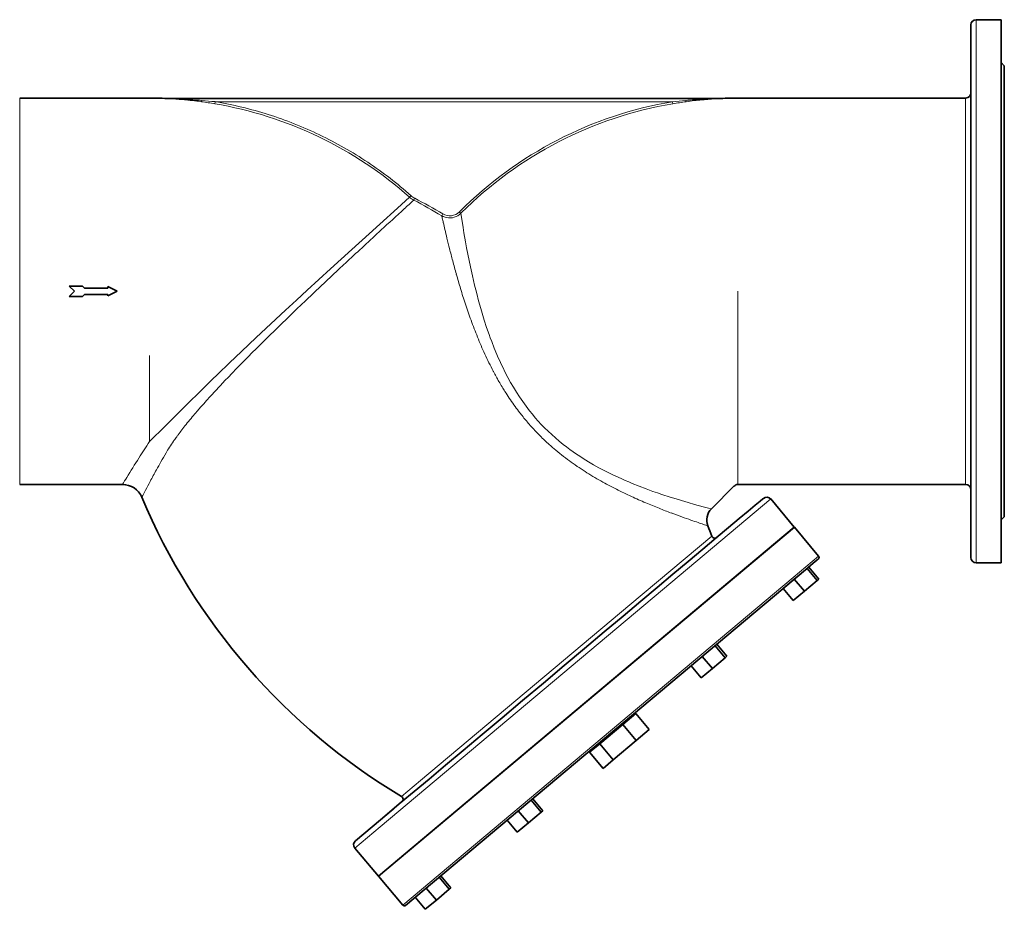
# Model space of a CAD drawing. Extents: x 4513 to 5188, y 399 to 994.
# Tile 3 of 7: x 4676 to 4865, y 579 to 750. Entities that reach past the tile are written whole.
import ezdxf

# ---------------------------------------------------------------- set-up
doc = ezdxf.new("R2010")
doc.units = 0

msp = doc.modelspace()

# ---------------------------------------------------------------- linework, layer by layer
at = {"color": 7, "lineweight": 13}
for p, q in [((4859.62, 697.68), (4859.62, 749.68)), ((4676.42, 697.68), (4676.42, 734.68)), ((4801.45, 733.98), (4713.85, 733.98)), ((4857.62, 734.68), (4857.62, 697.68)), ((4676.42, 660.68), (4676.42, 697.68)), ((4814, 660.68), (4814, 697.68)), ((4857.62, 697.68), (4857.62, 660.68)), ((4859.62, 645.68), (4859.62, 697.68)), ((4701.3, 668.88), (4701.3, 685.37)), ((4820.29, 657.9), (4799.55, 640.5)), ((4793.3, 637.6), (4809.02, 650.79)), ((4829.46, 646.97), (4824.58, 642.88)), ((4749.79, 580.12), (4824.58, 642.88)), ((4799.55, 640.5), (4745.5, 595.14)), ((4753.21, 603.96), (4793.3, 637.6)), ((4753.21, 603.96), (4749.58, 600.91)), ((4740.62, 591.05), (4745.5, 595.14))]:
    msp.add_line(p, q, dxfattribs=at)
at = {"color": 7, "lineweight": 35}
for p, q in [((4859.62, 749.68), (4864.42, 749.68)), ((4864.42, 749.68), (4864.42, 697.68)), ((4858.62, 748.68), (4858.62, 646.68)), ((4865.02, 697.68), (4865.02, 740.88)), ((4676.42, 734.68), (4701.3, 734.68)), ((4711.3, 734.58), (4804, 734.58)), ((4814, 734.68), (4857.62, 734.68)), ((4693.29, 698.28), (4688.85, 698.28)), ((4693.29, 697.08), (4688.85, 697.08)), ((4864.42, 697.68), (4864.42, 645.68)), ((4865.02, 654.48), (4865.02, 697.68)), ((4676.42, 660.68), (4696.12, 660.68)), ((4808.91, 656.01), (4813.29, 660.39)), ((4814, 660.68), (4857.62, 660.68)), ((4824.79, 652.53), (4820.29, 657.9)), ((4745.16, 585.64), (4824.83, 652.49)), ((4750, 589.78), (4824.79, 652.53)), ((4824.83, 652.49), (4829.46, 646.97)), ((4859.62, 645.68), (4864.42, 645.68)), ((4824.57, 642.35), (4750.35, 580.07)), ((4795.39, 638.31), (4798.54, 640.95)), ((4791.99, 635.46), (4795.39, 638.31)), ((4788.39, 632.43), (4791.99, 635.46)), ((4784.61, 629.26), (4788.39, 632.43)), ((4780.7, 625.99), (4784.61, 629.26)), ((4776.73, 622.65), (4780.7, 625.99)), ((4772.74, 619.31), (4776.73, 622.65)), ((4768.81, 616.01), (4772.74, 619.31)), ((4765, 612.81), (4768.81, 616.01)), ((4791.95, 614.72), (4787.54, 611.02)), ((4761.36, 609.76), (4765, 612.81)), ((4790.11, 607.96), (4794.52, 611.66)), ((4757.96, 606.9), (4761.36, 609.76)), ((4754.83, 604.27), (4757.96, 606.9)), ((4740.74, 592.45), (4745.53, 596.47)), ((4745.12, 585.68), (4740.62, 591.05)), ((4750, 589.78), (4745.12, 585.68)), ((4745.16, 585.64), (4749.79, 580.12))]:
    msp.add_line(p, q, dxfattribs=at)
at = {"color": 7, "lineweight": 35, "ltscale": 0.106066}
for p, q in [((4865.02, 740.88), (4864.42, 741.48)), ((4865.02, 654.48), (4864.42, 653.88))]:
    msp.add_line(p, q, dxfattribs=at)
at = {"color": 7, "lineweight": 35, "ltscale": 0.003267}
for p, q in [((4704.56, 734.58), (4704.59, 734.58)), ((4810.71, 734.58), (4810.74, 734.58))]:
    msp.add_line(p, q, dxfattribs=at)
at = {"color": 7, "lineweight": 13, "ltscale": 0.003601}
msp.add_line((4704.56, 734.58), (4704.58, 734.58), dxfattribs=at)
at = {"color": 7, "lineweight": 13, "ltscale": 0.006005}
msp.add_line((4704.58, 734.58), (4704.63, 734.58), dxfattribs=at)
at = {"color": 7, "lineweight": 35, "ltscale": 0.103457}
msp.add_line((4704.59, 734.58), (4705.41, 734.58), dxfattribs=at)
at = {"color": 7, "lineweight": 13, "ltscale": 0.012808}
msp.add_line((4704.63, 734.58), (4704.74, 734.58), dxfattribs=at)
at = {"color": 7, "lineweight": 13, "ltscale": 0.026073}
msp.add_line((4704.74, 734.58), (4704.94, 734.57), dxfattribs=at)
at = {"color": 7, "lineweight": 13, "ltscale": 0.052849}
msp.add_line((4704.94, 734.57), (4705.37, 734.56), dxfattribs=at)
at = {"color": 7, "lineweight": 35, "ltscale": 0.104639}
for p, q in [((4705.41, 734.58), (4706.25, 734.58)), ((4809.05, 734.58), (4809.89, 734.58))]:
    msp.add_line(p, q, dxfattribs=at)
at = {"color": 7, "lineweight": 35, "ltscale": 0.209412}
for p, q in [((4706.25, 734.58), (4707.93, 734.58)), ((4807.37, 734.58), (4809.05, 734.58))]:
    msp.add_line(p, q, dxfattribs=at)
at = {"color": 7, "lineweight": 35, "ltscale": 0.210487}
msp.add_line((4707.93, 734.58), (4709.61, 734.58), dxfattribs=at)
at = {"color": 7, "lineweight": 35, "ltscale": 0.211233}
msp.add_line((4709.61, 734.58), (4711.3, 734.58), dxfattribs=at)
at = {"color": 7, "lineweight": 13, "ltscale": 0.049936}
for p, q in [((4713.85, 733.98), (4713.78, 733.59)), ((4801.52, 733.59), (4801.45, 733.98)), ((4760.63, 712.88), (4760.92, 712.6))]:
    msp.add_line(p, q, dxfattribs=at)
at = {"color": 7, "lineweight": 35, "ltscale": 0.211232}
msp.add_line((4804, 734.58), (4805.69, 734.58), dxfattribs=at)
at = {"color": 7, "lineweight": 35, "ltscale": 0.210486}
msp.add_line((4805.69, 734.58), (4807.37, 734.58), dxfattribs=at)
at = {"color": 7, "lineweight": 35, "ltscale": 0.103458}
msp.add_line((4809.89, 734.58), (4810.71, 734.58), dxfattribs=at)
at = {"color": 7, "lineweight": 13, "ltscale": 0.052881}
msp.add_line((4809.93, 734.56), (4810.36, 734.57), dxfattribs=at)
at = {"color": 7, "lineweight": 13, "ltscale": 0.02635}
msp.add_line((4810.36, 734.57), (4810.57, 734.58), dxfattribs=at)
at = {"color": 7, "lineweight": 13, "ltscale": 0.012603}
msp.add_line((4810.57, 734.58), (4810.67, 734.58), dxfattribs=at)
at = {"color": 7, "lineweight": 13, "ltscale": 0.00603}
msp.add_line((4810.67, 734.58), (4810.72, 734.58), dxfattribs=at)
at = {"color": 7, "lineweight": 13, "ltscale": 0.002359}
msp.add_line((4810.72, 734.58), (4810.73, 734.58), dxfattribs=at)
at = {"color": 7, "lineweight": 13, "ltscale": 0.001343}
msp.add_line((4810.73, 734.58), (4810.74, 734.58), dxfattribs=at)
at = {"color": 7, "lineweight": 35, "ltscale": 0.000475}
msp.add_line((4810.74, 734.58), (4810.74, 734.58), dxfattribs=at)
at = {"color": 7, "lineweight": 13, "ltscale": 0.049935}
msp.add_line((4751.12, 715.69), (4751.38, 715.99), dxfattribs=at)
at = {"color": 7, "lineweight": 13, "ltscale": 0.049947}
msp.add_line((4752.1, 715.49), (4751.91, 715.14), dxfattribs=at)
at = {"color": 7, "lineweight": 13, "ltscale": 0.014815}
for p, q in [((4760.63, 712.88), (4760.72, 712.97)), ((4761, 712.68), (4760.92, 712.6))]:
    msp.add_line(p, q, dxfattribs=at)
at = {"color": 7, "lineweight": 13, "ltscale": 0.049952}
msp.add_line((4757.27, 712.14), (4757.47, 712.49), dxfattribs=at)
at = {"color": 7, "lineweight": 13, "ltscale": 0.057561}
msp.add_line((4757.37, 711.69), (4757.27, 712.14), dxfattribs=at)
at = {"color": 7, "lineweight": 13, "ltscale": 0.110104}
msp.add_line((4737.88, 702.2), (4737.24, 701.6), dxfattribs=at)
at = {"color": 7, "lineweight": 35, "ltscale": 0.173553}
for p in [(4685.92, 698.67), (4685.92, 696.7)]:
    msp.add_line(p, (4686.9, 697.68), dxfattribs=at)
at = {"color": 7, "lineweight": 35, "ltscale": 0.318198}
for p, q in [((4688.46, 698.67), (4685.92, 698.67)), ((4688.46, 696.7), (4685.92, 696.7))]:
    msp.add_line(p, q, dxfattribs=at)
at = {"color": 7, "lineweight": 35, "ltscale": 0.067487}
for p, q in [((4688.85, 698.28), (4688.46, 698.67)), ((4688.85, 697.08), (4688.46, 696.7))]:
    msp.add_line(p, q, dxfattribs=at)
at = {"color": 7, "lineweight": 35, "ltscale": 0.0375}
for p, q in [((4693.29, 698.58), (4693.29, 698.28)), ((4693.29, 697.08), (4693.29, 696.78))]:
    msp.add_line(p, q, dxfattribs=at)
at = {"color": 7, "lineweight": 35, "ltscale": 0.251558}
for q in [(4693.29, 698.58), (4693.29, 696.78)]:
    msp.add_line((4695.09, 697.68), q, dxfattribs=at)
at = {"color": 7, "lineweight": 13, "ltscale": 0.048933}
msp.add_line((4699.99, 658.58), (4699.81, 658.24), dxfattribs=at)
at = {"color": 7, "lineweight": 35, "ltscale": 0.218071}
msp.add_line((4815.96, 655.57), (4817.3, 656.69), dxfattribs=at)
at = {"color": 7, "lineweight": 35, "ltscale": 0.152651}
msp.add_line((4817.3, 656.69), (4818.24, 657.48), dxfattribs=at)
at = {"color": 7, "lineweight": 35, "ltscale": 0.085324}
msp.add_line((4818.24, 657.48), (4818.76, 657.92), dxfattribs=at)
at = {"color": 7, "lineweight": 35, "ltscale": 0.019897}
msp.add_line((4818.76, 657.92), (4818.88, 658.02), dxfattribs=at)
at = {"color": 7, "lineweight": 35, "ltscale": 0.279502}
msp.add_line((4814.25, 654.14), (4815.96, 655.57), dxfattribs=at)
at = {"color": 7, "lineweight": 35, "ltscale": 0.335092}
msp.add_line((4812.2, 652.41), (4814.25, 654.14), dxfattribs=at)
at = {"color": 7, "lineweight": 35, "ltscale": 0.383376}
msp.add_line((4809.85, 650.44), (4812.2, 652.41), dxfattribs=at)
at = {"color": 7, "lineweight": 35, "ltscale": 0.423329}
msp.add_line((4807.25, 648.26), (4809.85, 650.44), dxfattribs=at)
at = {"color": 7, "lineweight": 35, "ltscale": 0.007499}
for p, q in [((4821.8, 650.03), (4821.84, 649.98)), ((4818.58, 647.33), (4818.62, 647.28)), ((4804.18, 635.24), (4804.22, 635.2)), ((4800.96, 632.54), (4801, 632.5)), ((4768.94, 605.68), (4768.98, 605.63)), ((4765.73, 602.98), (4765.77, 602.93)), ((4748.11, 588.19), (4748.15, 588.15))]:
    msp.add_line(p, q, dxfattribs=at)
at = {"color": 7, "lineweight": 35, "ltscale": 0.454435}
msp.add_line((4804.47, 645.93), (4807.25, 648.26), dxfattribs=at)
at = {"color": 7, "lineweight": 35, "ltscale": 0.476648}
msp.add_line((4801.55, 643.48), (4804.47, 645.93), dxfattribs=at)
at = {"color": 7, "lineweight": 35, "ltscale": 0.164182}
msp.add_line((4828.44, 645.6), (4827.44, 644.76), dxfattribs=at)
at = {"color": 7, "lineweight": 35, "ltscale": 0.108471}
msp.add_line((4829.11, 646.16), (4828.44, 645.6), dxfattribs=at)
at = {"color": 7, "lineweight": 35, "ltscale": 0.048803}
msp.add_line((4829.41, 646.41), (4829.11, 646.16), dxfattribs=at)
at = {"color": 7, "lineweight": 35, "ltscale": 0.490339}
msp.add_line((4798.54, 640.95), (4801.55, 643.48), dxfattribs=at)
at = {"color": 7, "lineweight": 35, "ltscale": 0.0075}
for p, q in [((4814.06, 643.54), (4814.1, 643.49)), ((4755.84, 594.68), (4755.88, 594.64)), ((4751.32, 590.89), (4751.36, 590.85))]:
    msp.add_line(p, q, dxfattribs=at)
at = {"color": 7, "lineweight": 35, "ltscale": 0.25493}
msp.add_line((4826.13, 643.66), (4824.57, 642.35), dxfattribs=at)
at = {"color": 7, "lineweight": 35, "ltscale": 0.398754}
msp.add_line((4827.23, 644.59), (4824.79, 642.54), dxfattribs=at)
at = {"color": 7, "lineweight": 35, "ltscale": 0.213208}
msp.add_line((4827.44, 644.76), (4826.13, 643.66), dxfattribs=at)
at = {"color": 7, "lineweight": 35, "ltscale": 0.053191}
for p, q in [((4827.56, 644.86), (4827.23, 644.59)), ((4758.69, 583.15), (4759.01, 583.43))]:
    msp.add_line(p, q, dxfattribs=at)
at = {"color": 7, "lineweight": 35, "ltscale": 0.375}
for p, q in [((4829.16, 642.29), (4827.23, 644.59)), ((4811.87, 627.78), (4809.94, 630.08)), ((4809.61, 629.8), (4811.54, 627.5)), ((4809.1, 625.45), (4807.17, 627.75)), ((4806.98, 623.68), (4805.05, 625.98)), ((4806.98, 623.68), (4805.05, 625.98)), ((4759.01, 583.43), (4757.08, 585.72)), ((4756.24, 581.1), (4754.31, 583.4)), ((4752.2, 581.62), (4754.12, 579.32))]:
    msp.add_line(p, q, dxfattribs=at)
at = {"color": 7, "lineweight": 35, "ltscale": 0.374999}
for p, q in [((4827.56, 644.86), (4829.49, 642.56)), ((4826.72, 640.24), (4824.79, 642.54)), ((4824.6, 638.46), (4822.67, 640.76)), ((4776.31, 597.94), (4774.38, 600.23)), ((4776.63, 598.21), (4774.7, 600.51)), ((4771.93, 598.18), (4773.86, 595.89)), ((4771.74, 594.11), (4769.82, 596.41)), ((4771.74, 594.11), (4769.82, 596.41)), ((4758.69, 583.15), (4756.76, 585.45))]:
    msp.add_line(p, q, dxfattribs=at)
at = {"color": 7, "lineweight": 35, "ltscale": 0.345565}
for p, q in [((4824.79, 642.54), (4822.67, 640.76)), ((4824.6, 638.46), (4826.72, 640.24)), ((4771.74, 594.11), (4773.86, 595.89))]:
    msp.add_line(p, q, dxfattribs=at)
at = {"color": 7, "lineweight": 35, "ltscale": 0.398755}
for p, q in [((4826.72, 640.24), (4829.16, 642.29)), ((4809.1, 625.45), (4811.54, 627.5)), ((4773.86, 595.89), (4776.31, 597.94))]:
    msp.add_line(p, q, dxfattribs=at)
at = {"color": 7, "lineweight": 35, "ltscale": 0.05319}
for p, q in [((4829.16, 642.29), (4829.49, 642.56)), ((4811.54, 627.5), (4811.87, 627.78)), ((4776.31, 597.94), (4776.63, 598.21))]:
    msp.add_line(p, q, dxfattribs=at)
at = {"color": 7, "lineweight": 35, "ltscale": 0.345566}
for p, q in [((4806.98, 623.68), (4809.1, 625.45)), ((4754.12, 579.32), (4756.24, 581.1))]:
    msp.add_line(p, q, dxfattribs=at)
at = {"color": 7, "lineweight": 35, "ltscale": 0.402355}
for p, q in [((4794.42, 616.79), (4791.95, 614.72)), ((4794.52, 611.66), (4796.99, 613.73))]:
    msp.add_line(p, q, dxfattribs=at)
at = {"color": 7, "lineweight": 35, "ltscale": 0.499999}
for p, q in [((4796.99, 613.73), (4794.42, 616.79)), ((4794.52, 611.66), (4791.95, 614.72)), ((4790.11, 607.96), (4787.54, 611.02))]:
    msp.add_line(p, q, dxfattribs=at)
at = {"color": 7, "lineweight": 35, "ltscale": 0.024999}
msp.add_line((4793.33, 616.13), (4793.45, 615.98), dxfattribs=at)
at = {"color": 7, "lineweight": 35, "ltscale": 0.317677}
msp.add_line((4787.54, 611.02), (4785.59, 609.39), dxfattribs=at)
at = {"color": 7, "lineweight": 35, "ltscale": 0.5}
msp.add_line((4785.59, 609.39), (4788.17, 606.32), dxfattribs=at)
at = {"color": 7, "lineweight": 35, "ltscale": 0.025001}
msp.add_line((4786.43, 610.35), (4786.56, 610.2), dxfattribs=at)
at = {"color": 7, "lineweight": 35, "ltscale": 0.317675}
msp.add_line((4788.17, 606.32), (4790.11, 607.96), dxfattribs=at)
at = {"color": 7, "lineweight": 35, "ltscale": 0.460893}
msp.add_line((4752, 601.9), (4754.83, 604.27), dxfattribs=at)
at = {"color": 7, "lineweight": 35, "ltscale": 0.407394}
msp.add_line((4749.51, 599.81), (4752, 601.9), dxfattribs=at)
at = {"color": 7, "lineweight": 35, "ltscale": 0.352283}
msp.add_line((4747.35, 598), (4749.51, 599.81), dxfattribs=at)
at = {"color": 7, "lineweight": 35, "ltscale": 0.397453}
msp.add_line((4747.96, 598.51), (4745.53, 596.47), dxfattribs=at)
at = {"color": 7, "lineweight": 35, "ltscale": 0.297259}
msp.add_line((4745.53, 596.47), (4747.35, 598), dxfattribs=at)
at = {"color": 7, "lineweight": 35, "ltscale": 0.035945}
msp.add_line((4757.08, 585.72), (4756.86, 585.54), dxfattribs=at)
at = {"color": 7, "lineweight": 35, "ltscale": 0.398753}
msp.add_line((4756.24, 581.1), (4758.69, 583.15), dxfattribs=at)
at = {"color": 7, "lineweight": 13}
for points in [[(4704.56, 734.58), (4704.63, 734.58), (4705.08, 734.56), (4705.47, 734.54), (4705.73, 734.52), (4705.99, 734.5), (4706.33, 734.48), (4706.66, 734.46), (4707, 734.43), (4707.34, 734.4), (4707.67, 734.38), (4708, 734.35), (4708.17, 734.33), (4708.61, 734.29), (4709.05, 734.24), (4709.49, 734.2), (4709.93, 734.15), (4710.15, 734.12), (4710.37, 734.09), (4710.66, 734.06), (4710.96, 734.02), (4711.25, 733.98)], [(4804.05, 733.98), (4804.05, 733.98), (4804.05, 733.98), (4804.05, 733.99), (4804.05, 733.99), (4804.04, 734), (4804.04, 734.02), (4804.03, 734.04), (4804.03, 734.07), (4804.02, 734.11), (4804.01, 734.16), (4804, 734.22)], [(4804.05, 733.98), (4804.45, 734.03), (4804.84, 734.08), (4805.24, 734.13), (4805.64, 734.18), (4806.03, 734.22), (4806.28, 734.25), (4806.7, 734.29), (4806.93, 734.31), (4807.16, 734.33), (4807.55, 734.37), (4807.89, 734.4), (4808.23, 734.43), (4808.57, 734.45), (4808.92, 734.48), (4809.29, 734.5), (4809.41, 734.51), (4809.75, 734.53), (4810.08, 734.55), (4810.48, 734.57), (4810.7, 734.58), (4810.74, 734.58)], [(4751.12, 715.69), (4748.79, 713.59), (4745.4, 710.54), (4743.36, 708.7), (4740.03, 705.69), (4735.96, 701.98), (4733.74, 699.95), (4731.49, 697.89), (4729.43, 695.98), (4727.34, 694.05), (4724.53, 691.43), (4721.72, 688.8), (4718.93, 686.16), (4716.63, 683.97), (4714.37, 681.8)], [(4808.91, 656.01), (4808.33, 656.16), (4807.35, 656.41), (4805.67, 656.87), (4804.49, 657.2), (4803.19, 657.59), (4802.15, 657.9), (4801.05, 658.24), (4799.43, 658.77), (4798.59, 659.06), (4797.73, 659.36), (4796.43, 659.83), (4795.1, 660.34), (4793.76, 660.88), (4793.08, 661.16), (4792.4, 661.45), (4791.73, 661.75), (4791.06, 662.05), (4790.16, 662.47), (4789.26, 662.9), (4788.37, 663.36), (4787.36, 663.89), (4786.36, 664.44), (4785.37, 665.02), (4784.38, 665.63), (4783.88, 665.95), (4783.38, 666.28), (4782.9, 666.61), (4782.42, 666.94), (4781.78, 667.4), (4781.14, 667.87), (4780.52, 668.36), (4779.77, 668.96), (4779.05, 669.58), (4778.33, 670.22), (4777.63, 670.88), (4776.95, 671.55), (4776.34, 672.17), (4775.75, 672.81), (4775.18, 673.46), (4774.62, 674.13), (4774.07, 674.81), (4773.73, 675.24), (4773.41, 675.67), (4772.77, 676.55), (4772.15, 677.45), (4771.56, 678.36), (4770.99, 679.29), (4770.45, 680.23), (4769.92, 681.19), (4769.42, 682.15), (4768.94, 683.12), (4768.65, 683.73), (4768.37, 684.34), (4768.09, 684.96), (4767.82, 685.58), (4767.31, 686.81), (4766.83, 688.05), (4766.57, 688.73), (4766.33, 689.41), (4765.86, 690.77), (4765.42, 692.12), (4765, 693.47), (4764.74, 694.36), (4764.49, 695.24), (4764.25, 696.13), (4764.02, 697.01), (4763.78, 697.93), (4763.56, 698.84), (4763.14, 700.63), (4762.75, 702.37), (4762.5, 703.6), (4762.26, 704.8), (4762.03, 706), (4761.82, 707.13), (4761.52, 708.85), (4761.35, 709.86), (4761.09, 711.48), (4760.92, 712.6)], [(4731.15, 695.85), (4729.53, 694.3), (4727.89, 692.72), (4726.24, 691.12), (4725.39, 690.29), (4724.12, 689.05), (4722.85, 687.79), (4721.6, 686.55), (4721.11, 686.06), (4720.03, 684.98), (4719.41, 684.34), (4718.78, 683.71), (4717.96, 682.87), (4717.14, 682.02), (4716.34, 681.19), (4715.81, 680.63), (4714.81, 679.57), (4714.53, 679.27)], [(4714.37, 681.8), (4713.24, 680.7), (4712.12, 679.62), (4711.03, 678.55), (4710.22, 677.75), (4709.42, 676.96), (4708.63, 676.19), (4707.86, 675.42), (4706.34, 673.91), (4705.37, 672.94), (4703.57, 671.14), (4702, 669.58), (4701.3, 668.88)], [(4768.97, 679.12), (4768.82, 679.37), (4768.67, 679.62), (4768.52, 679.87), (4768.38, 680.12), (4768.23, 680.37), (4768.09, 680.62), (4767.94, 680.88), (4767.8, 681.13), (4767.66, 681.38), (4767.54, 681.6), (4767.42, 681.82), (4767.31, 682.04), (4767.18, 682.29), (4767.13, 682.37)], [(4714.53, 679.27), (4714.1, 678.81), (4713.69, 678.36), (4713.27, 677.91), (4713.07, 677.69), (4712.86, 677.47), (4712.66, 677.24), (4712.46, 677.02), (4712.19, 676.73), (4711.93, 676.43), (4711.67, 676.14), (4711.33, 675.76), (4711.01, 675.39)], [(4773.41, 672.93), (4773.21, 673.16), (4773.02, 673.39), (4772.83, 673.63), (4772.64, 673.87), (4772.45, 674.1), (4772.33, 674.25), (4772.21, 674.4), (4771.98, 674.71), (4771.75, 675.01), (4771.52, 675.32), (4771.3, 675.62), (4771.07, 675.93), (4770.85, 676.24), (4770.64, 676.56), (4770.42, 676.87), (4770.21, 677.19), (4770, 677.5), (4769.79, 677.82), (4769.58, 678.14), (4769.38, 678.47), (4769.22, 678.71), (4769.07, 678.95), (4768.97, 679.12)], [(4711.01, 675.39), (4710.85, 675.21), (4710.69, 675.03), (4710.54, 674.85), (4710.38, 674.67), (4710.15, 674.4), (4709.93, 674.14), (4709.7, 673.87), (4709.48, 673.61), (4709.24, 673.32), (4709, 673.03), (4708.76, 672.74), (4708.53, 672.46), (4708.3, 672.17), (4708.07, 671.89)], [(4708.07, 671.89), (4707.88, 671.64), (4707.68, 671.4), (4707.49, 671.16), (4707.31, 670.92), (4707.13, 670.68), (4706.95, 670.44), (4706.77, 670.2), (4706.69, 670.09), (4706.6, 669.97), (4706.49, 669.82), (4706.38, 669.66), (4706.26, 669.51), (4706.12, 669.3), (4705.97, 669.09), (4705.87, 668.95)], [(4778.78, 667.53), (4778.5, 667.77), (4778.21, 668.02), (4778.07, 668.15), (4777.92, 668.28), (4777.78, 668.4), (4777.64, 668.53), (4777.42, 668.73), (4777.2, 668.94), (4776.97, 669.15), (4776.75, 669.36), (4776.53, 669.57), (4776.29, 669.81), (4776.05, 670.05), (4775.81, 670.29), (4775.58, 670.53), (4775.34, 670.77), (4775.11, 671.02), (4774.88, 671.27), (4774.65, 671.52), (4774.42, 671.77), (4774.23, 671.98), (4774.03, 672.2), (4773.85, 672.41), (4773.66, 672.63), (4773.47, 672.85), (4773.41, 672.93)]]:
    msp.add_lwpolyline(points, dxfattribs=at)
at = {"color": 7, "lineweight": 35}
for centre, radius, start, end in [((4859.62, 748.68), 1, 90, 180), ((4857.62, 735.68), 1, 270, 0), ((4701.3, 659.68), 75, 87.0409, 90), ((4704.56, 734.58), 0.00692, 80.8168, 112.7039), ((4814, 659.68), 75, 90, 92.9591), ((4696.12, 656.68), 4, 22.8336, 89.9988), ((4814, 659.68), 1, 90, 135), ((4857.62, 659.68), 1, 0, 90), ((4812.25, 705.58), 122, 202.8322, 239.0878), ((4819.52, 657.25), 1, 40, 129.9991), ((4811.03, 653.89), 3, 135.0001, 201.911), ((4695.06, 607.24), 122, 20.9122, 21.9111), ((4809.58, 651), 0.6, 200.9122, 310), ((4829.15, 646.72), 0.4, 310.0014, 39.9997), ((4859.62, 646.68), 1, 180, 270), ((4749.27, 600.39), 0.6, 310.0928, 59.0778), ((4741.39, 591.69), 1, 130.089, 219.9934), ((4750.09, 580.38), 0.4, 220.0052, 309.9124)]:
    msp.add_arc(centre, radius, start, end, dxfattribs=at)
at = {"color": 7, "lineweight": 13}
for centre, radius, start, end in [((4701.05, 606.52), 128.11, 87.6893, 88.0693), ((4701.15, 608.97), 125.66, 86.9145, 87.6888), ((4701.16, 609.21), 125.41, 85.3624, 86.9138), ((4700.19, 653.2), 81.53, 80.4071, 82.209), ((4700.36, 600.97), 133.7, 84.2107, 85.3073), ((4701.31, 659.71), 75.33, 76.441, 80.4166), ((4814, 659.68), 75.35, 99.584, 135), ((4814.85, 601.92), 132.74, 94.6886, 95.7931), ((4815.11, 653.2), 81.53, 97.791, 99.5929), ((4814.14, 609.22), 125.41, 93.0867, 94.6376), ((4814.15, 608.97), 125.65, 92.3119, 93.0859), ((4814.24, 606.74), 127.89, 91.9312, 92.3118), ((4701.3, 659.68), 74.95, 48.3457, 80.416), ((4701.31, 659.71), 75.33, 72.4373, 76.4422), ((4814, 659.68), 74.95, 99.584, 135), ((4701.31, 659.71), 75.33, 68.4137, 72.4385), ((4701.31, 659.7), 75.33, 64.3804, 68.4148), ((4701.31, 659.7), 75.33, 60.3468, 64.3815), ((4701.31, 659.7), 75.33, 56.3232, 60.348), ((4701.32, 659.7), 75.33, 52.3195, 56.3244), ((4701.31, 659.7), 75.33, 48.3452, 52.3206), ((6368.23, -1057.43), 2398.85, 132.36006, 132.41912), ((4753.77, 718.67), 4, 228.3444, 242.2275), ((4753.77, 718.67), 3.6, 228.3471, 242.2318), ((4695.17, 607.37), 121.79, 59.3445, 62.2318), ((4695.17, 607.37), 122.19, 59.3448, 62.2322), ((5968.46, -619.63), 1805.99, 132.42551, 132.61555), ((4758.8, 714.72), 3, 239.3635, 244.0806), ((4995.16, 764.75), 243.64, 192.5779, 192.7907), ((4758.8, 714.72), 2.6, 239.3226, 315.0101), ((4758.8, 714.72), 3, 244.0771, 248.7983), ((4758.8, 714.72), 3, 248.7978, 258.2505), ((4758.8, 714.72), 3, 258.2517, 314.9925), ((5702.51, -330.58), 1413.2, 132.61498, 132.97648), ((4986.17, 762.69), 234.41, 192.7864, 193.1107), ((4972.63, 759.52), 220.51, 193.1068, 193.5528), ((4956.38, 755.59), 203.79, 193.5483, 194.1303), ((4938.41, 751.05), 185.25, 194.1253, 194.8627), ((4919.77, 746.08), 165.96, 194.8568, 195.7752), ((5454.45, -64.36), 1049.33, 133.11776, 133.2652), ((5424.93, -32.57), 1005.95, 132.98063, 133.07788), ((5345.34, 51.42), 890.23, 133.25882, 133.6237), ((4901.15, 740.8), 146.61, 195.768, 196.9011), ((4883.1, 735.3), 127.75, 196.8926, 198.2852), ((4866.37, 729.75), 110.12, 198.2754, 199.9825), ((4851.25, 724.23), 94.02, 199.9716, 202.0618), ((4838.24, 718.94), 79.98, 202.0509, 204.5977), ((4827.5, 714.01), 68.15, 204.5881, 207.6633), ((4881.17, 549.93), 215.65, 146.522, 147.5162), ((4887.6, 561.61), 211.17, 150.1486, 150.6777), ((4811.44, 705.85), 50.35, 229.5665, 233.817), ((4916.38, 527.48), 257.41, 147.5103, 148.4913), ((4905.56, 551.52), 231.77, 150.6784, 151.1164), ((4814.91, 710.6), 56.24, 233.8199, 237.5316), ((4949.74, 506.9), 296.6, 148.4688, 148.7681), ((4921.48, 542.69), 249.98, 151.1058, 151.6838), ((4819.32, 717.53), 64.45, 237.5259, 240.6573), ((4942.49, 531.25), 273.89, 151.6617, 152.0541), ((4824.4, 726.53), 74.78, 240.6473, 243.2325), ((4946.12, 529.2), 278.06, 152.0316, 152.2702), ((4829.94, 737.47), 87.04, 243.2198, 245.3248), ((4835.68, 749.93), 100.76, 245.314, 247.0158), ((4841.48, 763.54), 115.56, 247.0052, 248.372), ((4847.14, 777.75), 130.86, 248.363, 249.4519), ((4852.48, 791.95), 146.03, 249.4444, 250.301), ((4857.32, 805.41), 160.33, 250.2951, 250.9546), ((4861.42, 817.25), 172.86, 250.9494, 251.4384), ((4864.61, 826.7), 182.83, 251.4341, 251.7714), ((4859.98, 812.41), 167.81, 251.7466, 252.0454)]:
    msp.add_arc(centre, radius, start, end, dxfattribs=at)
for centre, major_axis, ratio, start_param, end_param in [((4711.3, 734.37), (-0.054, -0.396), 0.057185, 0.048789, 1.174569), ((4746.17, 694.63), (42.86, 33.42), 0.172439, 2.63655, 2.741793)]:
    msp.add_ellipse(centre, major_axis=major_axis, ratio=ratio, start_param=start_param, end_param=end_param, dxfattribs=at)

doc.saveas('drawing.dxf')
